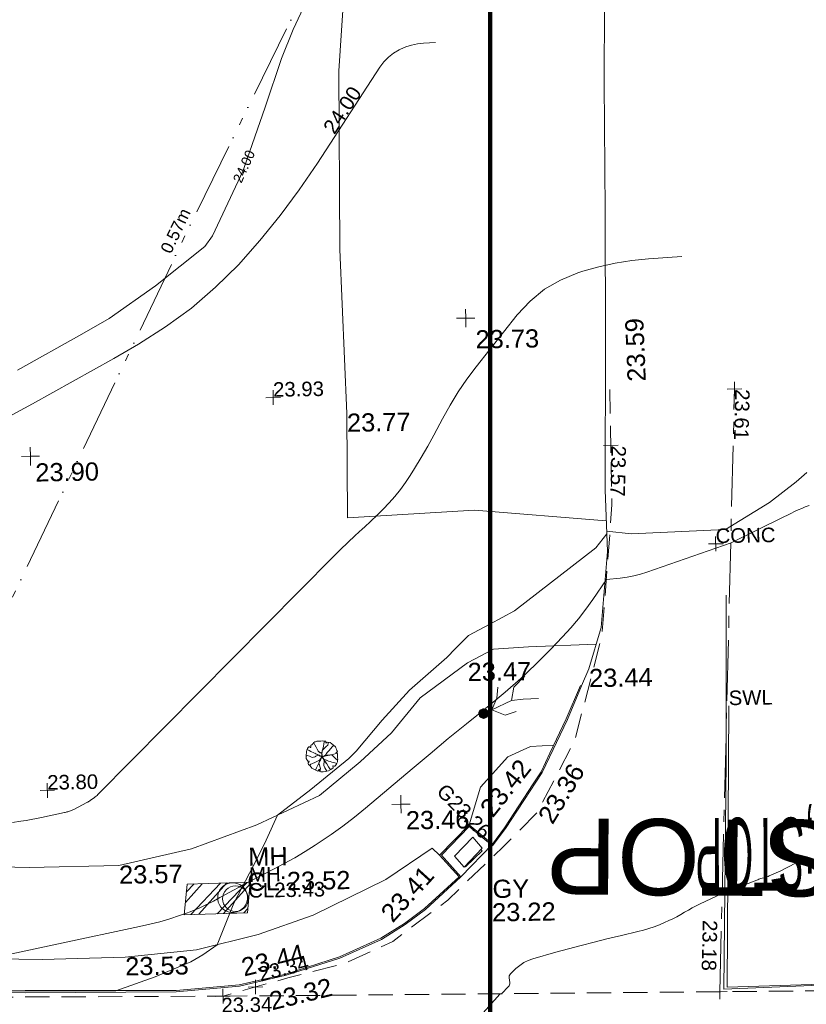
# Model space of a CAD drawing. Header units: millimetres. Extents: x -290717 to 520720, y -88450 to 287762.
# Tile 6 of 197: x -226877 to -210665, y -31833 to -11544. Entities that reach past the tile are written whole.
import ezdxf

# ---------------------------------------------------------------- set-up
doc = ezdxf.new("R2010")
doc.units = ezdxf.units.MM
for name, pattern in [('IMPORT-CENTER _6_', [2000, 1250, -250, 250, -250]), ('IMPORT-DASHED _2_', [750, 500, -250]), ('IMPORT-HIDDEN2 _3_', [4762.5, 3175, -1587.5]), ('IMPORT-UG_ELEC_STREET LIGHTING_QLB2 _2_', [2700, 1500, -300.0000000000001, 0, -250, 150, -300.0000000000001, 0, -200])]:
    doc.linetypes.add(name, pattern=pattern)
for name, color, linetype, lineweight, true_color in [('00_TOPO_FOOTPATH', 7, 'Continuous', 9, 0xa50000), ('00_TOPO_KERB_BOTTOM', 1, 'Continuous', 9, 0xff0000), ('00_TOPO_KERB_TOP', 7, 'Continuous', 9, 0xa500a5), ('00_TOPO_LEVEL_SPOT', 7, 'Continuous', 9, 0x666666), ('00_TOPO_ROAD_MARKING_WHITE_CONTINUOUS', 7, 'Continuous', 9, 0x999999), ('00_TOPO_SERV_GULLY', 7, 'Continuous', 9, 0x5252a5), ('00_TOPO_SERV_MH', 7, 'Continuous', 9, 0x666666), ('01_DTM_CONTOUR_MNR', 7, 'Continuous', 9, 0xa5a552), ('01_DTM_CONTOUR_MNR_LABELS', 7, 'Continuous', 9, 0xa5a552), ('12333-PUM-2D-U-0001-C01 - Rev2_REVIT IMPORT_dwg', 7, 'Continuous', 9, 0x767676), ('A_RHA_Line', 7, 'Continuous', 9, 0x00a600), ('CONTOURS_INDEX', 4, 'Continuous', 9, 0x00ffff), ('CONTOURS_INDEX_LVL', 4, 'Continuous', 9, 0x00ffff), ('CONTOURS_MINOR', 7, 'Continuous', 9, 0x00a5a5), ('FORM_LINE', 7, 'IMPORT-DASHED _2_', 9, 0x00a500), ('FORM_LINE_LVL', 7, 'Continuous', 9, 0x00a500), ('GULLY', 7, 'Continuous', 9, 0x7fbfff), ('GULLY_LVL', 7, 'Continuous', 9, 0x7fbfff), ('MANHOLES', 7, 'Continuous', 9, 0xa50000), ('MANHOLES_LVL', 7, 'Continuous', 9, 0xa50000), ('MANHOLES_TXT', 7, 'Continuous', 9, 0xa50000), ('MARKINGS_WHITE_LINE', 7, 'Continuous', 9, 0xc0c0c0), ('MARKINGS_WHITE_LINE_TXT', 7, 'Continuous', 9, 0xc0c0c0), ('PUM-CHAMBER EXTENTS', 6, 'IMPORT-HIDDEN2 _3_', 9, 0xff00ff), ('PUM-ELECTRIC-SL-QLB2', 7, 'IMPORT-UG_ELEC_STREET LIGHTING_QLB2 _2_', 9, 0xff7f7f), ('ROAD_CROWNLINE', 7, 'IMPORT-CENTER _6_', 9, 0xa500a5), ('ROAD_CROWNLINE_LVL', 7, 'Continuous', 9, 0xa500a5), ('ROAD_MARKINGS', 7, 'Continuous', 9, 0xc0c0c0), ('SAPLING', 120, 'Continuous', 9, 0x00ffbf), ('SPOT_HEIGHTS_LVL', 7, 'Continuous', 9, 0x00a500)]:
    doc.layers.add(name, color=color, linetype=linetype, lineweight=lineweight, true_color=true_color)
for name, color, linetype, lineweight in [('00_TOPO_PEDASTRIAN', 7, 'Continuous', 9), ('00_TOPO_ROAD_EDGE', 7, 'Continuous', 9), ('00_TOPO_ROAD_TEXT', 7, 'Continuous', 9), ('00_TOPO_SURFACE', 7, 'Continuous', 9), ('CHANGE_OF_SURFACE', 7, 'IMPORT-DASHED _2_', 9), ('CHANGE_OF_SURFACE_LVL', 7, 'Continuous', 9), ('Text', 7, 'Continuous', 9), ('TEXT_TXT', 7, 'Continuous', 9)]:
    doc.layers.add(name, color=color, linetype=linetype, lineweight=lineweight)
doc.styles.add('Arial_1', font='arial.ttf', dxfattribs={"height": 250})
doc.styles.add('Arial_3', font='arial.ttf', dxfattribs={"height": 299.9999999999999})
doc.styles.add('Arial_5', font='arial.ttf', dxfattribs={"height": 1570.818878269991})
doc.styles.add('Swis721 Lt BT_1', font='swissl.ttf', dxfattribs={"height": 200})
doc.styles.add('Swis721 Lt BT_2', font='swissl.ttf', dxfattribs={"height": 375})
doc.styles.add('Swis721 Lt BT_25', font='swissl.ttf', dxfattribs={"width": 0.393621, "height": 1500})

# ---------------------------------------------------------------- blocks, each defined once
blk = doc.blocks.new('12333-PUM-2D-U-0001-C01 - Rev2_REVIT IMPORT_dwg_PEDESTRIAN CROSS-2077058-Site Location Plan Existing')
at = {"layer": '00_TOPO_PEDASTRIAN', "true_color": 0xe2e2e2}
blk.add_hatch(color=254, dxfattribs=at).paths.add_polyline_path([(533684231.0031624, 725533266.5499675), (533684308.6039016, 725533302.0730277), (533684335.6162144, 725533353.0834013), (533684321.3881221, 725533437.2340041), (533684289.3725886, 725533466.7929366), (533684222.8436477, 725533489.4177848), (533684145.2429085, 725533453.8947245), (533684118.2305958, 725533402.8843509), (533684132.458688, 725533318.7337484), (533684151.0125567, 725533296.3033795), (533684218.9733366, 725533267.6878103)])
at = {"layer": '00_TOPO_PEDASTRIAN', "color": 253, "true_color": 0xaaaaaa, "flags": 128}
for points in [[(533684394.688014, 725533453.7769731), (533684802.8504023, 725533637.9270339), (533684860.9379579, 725533907.8972868), (533685086.7978489, 725534139.3828186)], [(533684899.2261575, 725533407.9520872), (533684672.7989827, 725533334.7958664), (533684394.688014, 725533453.7769731), (533684502.5635851, 725533692.1000106), (533684530.635169, 725533919.2911845)], [(533684802.8504023, 725533637.9270339), (533685048.1944019, 725533657.0789628), (533685359.3827201, 725533666.6307411)]]:
    blk.add_lwpolyline(points, dxfattribs=at)
blk = doc.blocks.new('12333-PUM-2D-U-0001-C01 - Rev2_REVIT IMPORT_dwg_MM-2077200-Site Location Plan Existing')
at = {"layer": '00_TOPO_LEVEL_SPOT', "color": 254, "true_color": 0xcccccc, "flags": 128}
for points in [[(0, -500.0000000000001), (0, 0), (-500.0000000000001, 0)], [(500.0000000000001, 0), (0, 0), (0, 500.0000000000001)]]:
    blk.add_lwpolyline(points, dxfattribs=at)
blk = doc.blocks.new('12333-PUM-2D-U-0001-C01 - Rev2_REVIT IMPORT_dwg_MGS62954_T2_Galway_ITM_3d_Rev1-2077680-Site Location Plan Existing')
at = {"layer": '00_TOPO_FOOTPATH', "color": 254, "true_color": 0xcccccc, "flags": 128}
for points in [[(533686569.4790899, 725534767.0296235), (533685177.1313258, 725534736.6625755), (533684453.4186615, 725534698.1420184), (533683911.7016227, 725534430.5282066), (533682927.7796039, 725533725.7347695), (533682322.4255734, 725533015.2618585), (533681662.6905332, 725532428.1016511), (533680813.8958008, 725531749.4637899), (533679513.7691426, 725531166.9713516), (533678157.6957981, 725530698.5531918), (533676655.1291435, 725530379.6746267), (533674807.6382477, 725530368.4949613), (533673027.7674757, 725530443.2250847), (533671288.753768, 725530434.2200888), (533668669.9776857, 725530566.0550473), (533665760.8641086, 725530650.4637715), (533662648.1986921, 725530702.9955611), (533660147.2069803, 725530718.9436203), (533657156.983034, 725530810.9603331)], [(533656750.6851681, 725528873.2718662), (533659786.2947305, 725528833.9135274), (533662156.2753916, 725528742.757122), (533664793.6064225, 725528723.1852086), (533667390.4585881, 725528674.3362955), (533670289.1752567, 725528575.9168552), (533672157.5011489, 725528563.564462), (533675043.7101114, 725528467.5930963), (533676748.8252799, 725528489.6179549), (533678227.0866811, 725528614.4608635), (533679503.1613297, 725528903.6977491), (533680642.5024492, 725529284.7312485), (533682152.5672074, 725529993.9255029), (533683121.0343887, 725530623.9322487), (533683269.4048545, 725530476.5186123)]]:
    blk.add_lwpolyline(points, dxfattribs=at)
at = {"layer": '00_TOPO_KERB_BOTTOM', "color": 254, "true_color": 0xcccccc, "flags": 128}
blk.add_lwpolyline([(533686254.2606618, 725533911.3502053), (533685950.7672328, 725533224.8917904), (533685413.4331664, 725532144.7286196), (533684637.6277947, 725531002.0717896), (533684364.9584982, 725530647.0781953), (533683888.7872384, 725531053.1816852), (533683305.3664364, 725530475.1497478), (533683697.4149367, 725530022.653233), (533682957.0912998, 725529363.7400964), (533682535.0069279, 725529058.2267333), (533682038.6160602, 725528761.9256347), (533681175.2462755, 725528390.6030846), (533680060.8357317, 725528056.7960671), (533679095.4049391, 725527849.9197549), (533677792.2000394, 725527752.5431753), (533674679.9142951, 725527786.6097019), (533672476.2814637, 725527836.6729465)], dxfattribs=at)
at = {"layer": '00_TOPO_KERB_TOP', "color": 254, "true_color": 0xcccccc, "flags": 128}
blk.add_lwpolyline([(533686230.222364, 725533921.9778929), (533685926.9698707, 725533236.0644395), (533685579.6817026, 725532537.9365667), (533685390.6916541, 725532158.0237663), (533685223.6077836, 725531911.9317273), (533684616.3153368, 725531017.4717408), (533684360.9655848, 725530685.0268068), (533683887.4555978, 725531088.8606253), (533683269.4048545, 725530476.5186123), (533683660.5682439, 725530025.0436794), (533682940.6071921, 725529384.2539339), (533682520.5377753, 725529080.1990367), (533682026.6363235, 725528785.3838975), (533681166.2536029, 725528415.3460392), (533680054.3010004, 725528082.2752662), (533679091.6547995, 725527875.9956472), (533677791.3631366, 725527778.8367472), (533674679.4696468, 725527838.1840487), (533672476.866524, 725527862.9492732)], dxfattribs=at)
at = {"layer": '00_TOPO_ROAD_EDGE', "color": 254, "true_color": 0xcccccc}
blk.add_line((533683697.4149367, 725530022.6532328), (533684360.9655849, 725530685.0268068), dxfattribs=at)
at = {"layer": '00_TOPO_ROAD_EDGE', "color": 254, "true_color": 0xcccccc, "flags": 128}
blk.add_lwpolyline([(533687029.8796335, 725551750.85003), (533687010, 725549580.0000001), (533686940.0000002, 725546330.0000001), (533686910.0000001, 725543690.0000002), (533686870.0000001, 725540980), (533686810.0000002, 725537940.0000002), (533686838.7322832, 725536672.434122), (533686676.4771948, 725535108.914935), (533686411.5491443, 725534262.404532), (533686254.2606618, 725533911.3502053)], dxfattribs=at)
at = {"layer": '00_TOPO_ROAD_MARKING_WHITE_CONTINUOUS', "color": 254, "true_color": 0xcccccc, "flags": 128}
blk.add_lwpolyline([(533693900.0000001, 725529900.0000001), (533691550.0000001, 725527670), (533689080.0000001, 725527610), (533689210.0000001, 725532310.0000002), (533689270.0000001, 725535730.0000001)], dxfattribs=at)
at = {"layer": '00_TOPO_SERV_GULLY', "color": 254, "true_color": 0xcccccc}
for p, q in [((533683959.3, 725530832.4), (533683578.3000001, 725530451.4000002)), ((533684149.8, 725530603.8000001), (533683959.3, 725530832.4)), ((533683768.8000001, 725530222.8000001), (533683578.3000001, 725530451.4000002)), ((533683768.8000001, 725530222.8000001), (533684149.8, 725530603.8000001))]:
    blk.add_line(p, q, dxfattribs=at)
at = {"layer": '00_TOPO_SERV_MH', "color": 254, "true_color": 0xcccccc}
blk.add_ellipse((533678986.5712451, 725529673.9499028), major_axis=(94.82543111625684, 292.3778417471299), ratio=0.9997998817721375, dxfattribs=at)
at = {"layer": '00_TOPO_SURFACE', "color": 254, "true_color": 0xcccccc, "flags": 128}
for points in [[(533682200.6859811, 725551625.0856321), (533681893.4746974, 725551658.7203157), (533681474.7396317, 725546669.6851815), (533681433.3222463, 725542992.9728203), (533681515.4313148, 725539609.9494), (533681494.1631771, 725537459.115262), (533684108.9028505, 725537573.715729), (533686824.3661417, 725537306.2170612)], [(533683887.4555978, 725531088.8606253), (533684134.2212855, 725531860.0965469), (533684708.2196425, 725532475.5325176), (533685179.4191081, 725532681.0027812), (533685660.2413834, 725532699.8797705)]]:
    blk.add_lwpolyline(points, dxfattribs=at)
at = {"layer": '01_DTM_CONTOUR_MNR', "color": 254, "true_color": 0xcccccc, "flags": 128}
for points in [[(533681750, 725550000), (533680550.6879135, 725547540.4125075), (533680294.5013151, 725546949.2851485), (533679943.74625, 725545950.171104), (533679493.4158942, 725544731.6655147), (533679463.9534227, 725544651.945848), (533678814.0104194, 725543319.3512063), (533678650.0000001, 725543099.42029), (533677617.7419356, 725542307.7419358), (533676650.0000001, 725541649.5238096), (533676080.0000001, 725541340.0000002), (533674745.0757436, 725540619.7292161)], [(533690975.0234736, 725538230.9254968), (533690752.67074, 725538036.2040316), (533690191.8927653, 725537620.3007176), (533689280.0000001, 725537080.0000001), (533687334.8163842, 725537025.459933), (533686830.0000001, 725537090.0000001), (533686828.5294119, 725537037.0588237), (533686601.1368165, 725536748.7461046), (533684899.6391675, 725535481.5150995), (533684388.7680804, 725535216.8694402), (533683945.6407564, 725534989.559874), (533683670.9218637, 725534729.3416336), (533683486.1929605, 725534548.301965), (533682708.3050979, 725533886.547716), (533682132.7386703, 725533280.147476), (533681585.2743386, 725532645.2986883), (533681429.3270339, 725532499.7383388), (533680639.3650205, 725531875.6063044), (533679940.0000002, 725531360), (533679702.0576645, 725530848.770809), (533679506.9389469, 725530475.1409382), (533679007.5692629, 725529561.4741243), (533678650.0000001, 725528710.0000001), (533678350.8147607, 725528507.4479358), (533678102.3280252, 725528369.1642295), (533677363.5841222, 725528071.1108398), (533676550.0000001, 725527800.0000001), (533674680.0000002, 725527829.0274729), (533673763.3333335, 725527840.0000001)]]:
    blk.add_lwpolyline(points, dxfattribs=at)
at = {"xscale": 0.375, "yscale": 0.375, "zscale": 0.375}
for p in [(533684000, 725541530), (533674980.0000001, 725538840.0000001), (533682490, 725531540.0000001)]:
    blk.add_blockref('12333-PUM-2D-U-0001-C01 - Rev2_REVIT IMPORT_dwg_MM-2077200-Site Location Plan Existing', p, dxfattribs=at)
blk.add_blockref('12333-PUM-2D-U-0001-C01 - Rev2_REVIT IMPORT_dwg_PEDESTRIAN CROSS-2077058-Site Location Plan Existing', (0, 0))
at = {"layer": '00_TOPO_FOOTPATH', "color": 251, "true_color": 0x666666, "char_height": 375, "width": 1495.902363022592, "attachment_point": 1, "line_spacing_factor": 1.005061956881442, "style": 'Swis721 Lt BT_2'}
for s, insert in [('23.47', (533683911.7000002, 725534425.7296079)), ('23.57', (533676655.1, 725530374.9296081)), ('23.53', (533676748.8, 725528484.8296078))]:
    blk.add_mtext(s, dxfattribs=dict(at, insert=insert))
at = {"layer": '00_TOPO_FOOTPATH', "color": 251, "true_color": 0x666666, "insert": (533682004.1023252, 725529340.7164747), "char_height": 375, "width": 1495.902363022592, "attachment_point": 1, "rotation": 46.73942822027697, "line_spacing_factor": 1.005061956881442, "style": 'Swis721 Lt BT_2'}
blk.add_mtext('23.41', dxfattribs=at)
at = {"layer": '00_TOPO_KERB_BOTTOM', "color": 251, "true_color": 0x666666, "char_height": 375, "width": 1495.902363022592, "attachment_point": 1, "line_spacing_factor": 1.005061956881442, "style": 'Swis721 Lt BT_2'}
for s, insert, rotation in [('23.36', (533685289.1415372, 725531249.58899), 57.726175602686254), ('23.32', (533679676.8717024, 725527703.7143943), 12.701147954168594)]:
    blk.add_mtext(s, dxfattribs=dict(at, insert=insert, rotation=rotation))
at = {"layer": '00_TOPO_KERB_TOP', "color": 251, "true_color": 0x666666, "char_height": 375, "width": 1495.902363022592, "attachment_point": 1, "line_spacing_factor": 1.005061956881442, "style": 'Swis721 Lt BT_2'}
for s, insert, rotation in [('23.42', (533684089.1462824, 725531450.6476779), 50.53998629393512), ('23.44', (533679113.4759825, 725528411.3587682), 12.701147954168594)]:
    blk.add_mtext(s, dxfattribs=dict(at, insert=insert, rotation=rotation))
at = {"layer": '00_TOPO_LEVEL_SPOT', "char_height": 375, "width": 1495.902363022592, "attachment_point": 1, "line_spacing_factor": 1.005061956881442, "style": 'Swis721 Lt BT_2'}
for s, insert in [('23.73', (533684193.6300438, 725541276.1974982)), ('23.90', (533675075.0808528, 725538692.6102246)), ('23.46', (533682585.0808527, 725531392.6102247))]:
    blk.add_mtext(s, dxfattribs=dict(at, insert=insert))
at = {"layer": '00_TOPO_ROAD_EDGE', "color": 251, "true_color": 0x666666, "insert": (533687313.8950565, 725540155.5315948), "char_height": 375, "width": 1495.902363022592, "attachment_point": 1, "rotation": 91.37567602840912, "line_spacing_factor": 1.005061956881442, "style": 'Swis721 Lt BT_2'}
blk.add_mtext('23.59', dxfattribs=at)
at = {"layer": '00_TOPO_ROAD_EDGE', "color": 251, "true_color": 0x666666, "insert": (533686411.5000001, 725534257.6296078), "char_height": 375, "width": 1495.902363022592, "attachment_point": 1, "line_spacing_factor": 1.005061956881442, "style": 'Swis721 Lt BT_2'}
blk.add_mtext('23.44', dxfattribs=at)
at = {"layer": '00_TOPO_ROAD_TEXT', "color": 251, "true_color": 0x666666, "insert": (533691415.6635749, 725529606.92226), "char_height": 1500, "width": 3153.267203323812, "attachment_point": 1, "rotation": 179.1735136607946, "line_spacing_factor": 1.005061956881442, "style": 'Swis721 Lt BT_25'}
blk.add_mtext('x;STOP', dxfattribs=at)
at = {"layer": '00_TOPO_SERV_GULLY', "color": 251, "true_color": 0x666666, "char_height": 375, "attachment_point": 1, "line_spacing_factor": 1.005061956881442, "style": 'Swis721 Lt BT_2'}
for s, insert, width in [('GY', (533684346.4141625, 725529947.4690722), 821.5590755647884), ('23.22', (533684328.8384917, 725529464.4463434), 1495.902363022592)]:
    blk.add_mtext(s, dxfattribs=dict(at, insert=insert, width=width))
at = {"layer": '00_TOPO_SERV_MH', "char_height": 375, "attachment_point": 1, "line_spacing_factor": 1.005061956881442, "style": 'Swis721 Lt BT_2'}
for s, insert, width in [('MH', (533679323.4767275, 725530698.8035342), 949.779278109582), ('CL:23.52', (533679295.656315, 725530184.4431914), 2440.932744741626)]:
    blk.add_mtext(s, dxfattribs=dict(at, insert=insert, width=width))
at = {"layer": '00_TOPO_SURFACE', "color": 251, "true_color": 0x666666, "insert": (533681515.4, 725539605.1296079), "char_height": 375, "width": 1495.902363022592, "attachment_point": 1, "line_spacing_factor": 1.005061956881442, "style": 'Swis721 Lt BT_2'}
blk.add_mtext('23.77', dxfattribs=at)
at = {"layer": '01_DTM_CONTOUR_MNR_LABELS', "color": 251, "true_color": 0x666666, "insert": (533679393.9280783, 725544780.0524126), "char_height": 200, "width": 797.8007824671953, "attachment_point": 2, "rotation": 64.48548295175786, "line_spacing_factor": 1.005061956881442, "style": 'Swis721 Lt BT_1'}
blk.add_mtext('24.00', dxfattribs=at)
blk = doc.blocks.new('12333-PUM-2D-U-0001-C01 - Rev2_REVIT IMPORT_dwg_SAPLING-2077789-Site Location Plan Existing')
at = {"layer": 'SAPLING', "color": 254, "true_color": 0xeaeaea, "flags": 128}
blk.add_lwpolyline([(-223.7556088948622, 233.4841135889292), (-204.9471663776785, 245.1583192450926), (-187.4358579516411, 265.9124626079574), (-161.4931785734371, 287.9637400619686), (-141.3876021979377, 303.5293476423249), (-126.4705616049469, 304.8264816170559), (-97.9336143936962, 315.2035532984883), (-57.07389453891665, 319.0949552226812), (-20.10557649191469, 318.4463882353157), (6.485669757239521, 319.0949552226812), (42.1568537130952, 315.2035532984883), (83.01657368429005, 313.2578523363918), (81.71943970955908, 297.04367776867), (82.36800669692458, 275.6409674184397), (101.176449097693, 287.9637400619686), (116.0934898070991, 295.0979768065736), (173.8159511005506, 282.7752041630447), (241.9154843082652, 230.2412786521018), (278.2352352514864, 192.6243937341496), (289.9094409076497, 173.8159512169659), (304.177914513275, 143.9818700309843), (310.0150173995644, 119.3363247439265), (318.4463881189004, 95.98791331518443), (308.069316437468, 84.9622746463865), (284.7209051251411, 70.69380104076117), (313.9064193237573, 66.15383212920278), (319.0949551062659, 51.2367916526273), (320.3920890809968, 34.37405009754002), (321.0406560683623, -18.80844251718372), (321.0406560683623, -44.10255479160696), (322.3377900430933, -57.72246140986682), (317.7978212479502, -86.90797560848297), (317.1492541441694, -88.20510958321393), (315.2035532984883, -116.0934898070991), (304.8264815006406, -145.2790040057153), (292.5037088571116, -164.087446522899), (269.8038645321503, -199.1100634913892), (257.4810918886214, -204.9471663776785), (242.5640511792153, -206.2443003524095), (226.3498767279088, -198.4614965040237), (219.2156398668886, -195.8672286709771), (223.7556087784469, -236.7269484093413), (178.355920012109, -270.4524315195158), (129.7133963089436, -296.3951107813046), (93.39364536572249, -306.7721825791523), (70.69380092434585, -312.6092853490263), (18.8084424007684, -319.0949552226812), (-18.15987552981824, -318.4463882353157), (-31.77978214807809, -315.8521202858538), (-48.64252370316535, -306.7721825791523), (-59.66816237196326, -295.7465437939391), (-60.96529634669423, -286.6666060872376), (-54.47962658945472, -268.5067305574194), (-61.61386333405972, -259.4267928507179), (-65.50526525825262, -258.7782258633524), (-70.6938011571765, -273.0466994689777), (-84.31370777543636, -295.0979768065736), (-94.69077945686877, -299.637945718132), (-161.4931785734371, -267.8581635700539), (-214.0271042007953, -234.7812475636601), (-226.9984438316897, -214.02710408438), (-256.1839580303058, -184.8415898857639), (-273.0466995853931, -168.6274153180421), (-281.478070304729, -157.6017766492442), (-286.0180392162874, -141.3876020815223), (-284.7209052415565, -125.1734275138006), (-276.9381013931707, -109.6078199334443), (-265.9124627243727, -94.69077934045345), (-296.3951108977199, -94.04221235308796), (-308.7178835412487, -68.09953309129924), (-316.5006873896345, -55.12819346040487), (-324.9320581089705, -35.67118395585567), (-324.9320581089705, 12.32277264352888), (-321.6892231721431, 18.80844251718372), (-322.9863571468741, 23.9969784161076), (-324.9320581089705, 44.75112177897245), (-319.7435222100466, 73.28806899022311), (-315.2035534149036, 104.4192841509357), (-309.3664505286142, 131.6590973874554), (-295.0979769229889, 171.8702502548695), (-280.1809363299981, 191.3272597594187), (-269.1552976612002, 199.7586304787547), (-266.5610297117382, 201.0557644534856), (-256.832524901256, 199.7586304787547), (-232.1869796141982, 186.7872908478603), (-228.2955776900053, 185.4901568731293), (-224.4041758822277, 190.0301257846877), (-225.7013098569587, 204.9471663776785)], close=True, dxfattribs=at)
for points in [[(-166.0331474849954, 284.0723381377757), (-141.3876021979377, 238.6726493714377), (-116.0934898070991, 193.9215277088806), (-94.04221246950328, 150.4675397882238), (-72.63950211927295, 104.4192841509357), (-34.37405009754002, 75.88233693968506), (-7.782803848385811, 68.09953309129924), (0, 53.8310594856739), (-0.6485669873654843, 32.42834913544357), (-5.837102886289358, 4.539968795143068), (-9.728504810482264, -20.75414347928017), (-25.94267937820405, -46.04825575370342), (-46.04825575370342, -79.12517176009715), (-63.55956429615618, -124.5248605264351), (-67.45096622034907, -149.1704058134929), (-53.18249261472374, -169.924549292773), (-49.93965767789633, -207.5414343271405), (-38.91401900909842, -250.3468551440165), (-40.21115298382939, -281.478070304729), (-46.69682274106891, -298.9893787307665), (-48.64252370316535, -306.7721825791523)], [(-140.7390352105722, -277.5866683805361), (-119.3363247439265, -230.8898456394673), (-99.23074836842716, -191.3272597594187), (-77.17947091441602, -151.1161067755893), (-54.47962658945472, -108.3106860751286), (-30.48264817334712, -56.42532743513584), (-16.21417456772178, -31.77978214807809), (-2.594267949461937, -9.728504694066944), (-5.188535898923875, 32.42834913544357), (-1.945700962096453, 70.0452340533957), (3.891401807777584, 113.4992218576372), (16.21417445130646, 154.3589417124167), (31.1312151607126, 203.0014654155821), (42.80542070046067, 258.7782258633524), (52.53392551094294, 290.5580080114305), (57.07389442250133, 314.5549863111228)], [(141.3876020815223, 290.5580080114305), (121.9305925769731, 230.2412786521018), (87.55654247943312, 200.4071974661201), (44.75112166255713, 164.7360135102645), (9.079937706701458, 128.416262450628), (5.837102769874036, 107.6621190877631), (0.6485669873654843, 69.3966670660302), (3.891401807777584, 18.80844251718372), (9.079937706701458, -0.6485669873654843), (26.59124624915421, -0.6485669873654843), (62.91099719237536, 16.86274155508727), (85.61084163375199, 42.15685382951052), (109.6078199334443, 77.17947091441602), (150.4675397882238, 118.0391907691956), (180.3016209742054, 152.4132407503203), (219.2156398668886, 199.1100634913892), (245.1583191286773, 226.3498768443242)], [(-323.6349241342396, 31.1312151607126), (-308.7178835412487, 22.05127745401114), (-260.7239268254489, 7.134236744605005), (-205.595733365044, -19.45700950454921), (-149.8189729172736, -7.78280373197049), (-101.8250163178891, 20.75414347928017), (-72.63950211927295, 29.18551419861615), (-35.02261708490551, 8.431370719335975), (-16.86274167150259, 4.539968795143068), (12.97133951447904, 0.6485669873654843), (36.96831793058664, 5.188535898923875), (73.2880688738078, 22.69984444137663)], [(93.39364536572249, -306.7721825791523), (57.07389442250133, -236.7269484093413), (34.37404998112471, -186.7872908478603), (35.02261696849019, -145.9275709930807), (42.80542070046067, -115.4449228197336), (40.85971985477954, -75.23376995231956), (33.07691600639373, -47.99395671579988), (17.51130842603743, -29.83408118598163), (-5.837102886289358, -6.485669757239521), (-29.18551419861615, 4.539968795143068), (-60.96529634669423, 27.2398132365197), (-94.04221246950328, 40.85971985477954), (-128.4162625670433, 58.37102839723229), (-164.087446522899, 77.17947091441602), (-227.6470108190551, 105.7164181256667), (-260.0753598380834, 123.8762935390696), (-302.2322137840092, 151.7646737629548)], [(-140.7390352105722, 64.20813128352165), (-110.2563870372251, 49.29109069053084), (-101.1764493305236, 44.10255479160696), (-86.90797560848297, 36.96831793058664), (-61.61386333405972, 29.18551419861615), (-46.04825575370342, 18.80844251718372), (-35.671184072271, 9.728504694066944), (-22.05127745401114, 6.485669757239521), (-1.297133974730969, 3.891401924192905), (-2.594267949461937, -0.6485669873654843), (-3.242834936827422, -9.079937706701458), (-18.80844251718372, 0.6485669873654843), (-29.18551419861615, 5.188535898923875), (-44.10255490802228, 13.61990661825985), (-63.55956429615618, 25.94267926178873), (-73.93663609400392, 31.1312151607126), (-77.82803790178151, 28.53694721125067), (-97.2850474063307, 22.69984444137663), (-116.0934898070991, 14.91704059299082), (-123.8762936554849, 6.485669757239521), (-137.4962002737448, 0), (-151.7646738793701, -9.079937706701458), (-156.3046427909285, -9.079937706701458)], [(-145.2790040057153, 66.80239911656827), (-124.5248606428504, 55.77676044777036), (-92.09651150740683, 39.56258588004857), (-55.12819357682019, 24.64554528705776), (-29.18551419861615, 7.78280373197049)], [(-75.23376995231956, 108.9592530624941), (-57.07389453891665, 94.69077934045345), (-38.26545202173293, 82.36800669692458), (-15.56560769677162, 71.99093501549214), (-2.594267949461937, 62.91099730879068), (-0.6485669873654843, 43.45398780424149), (-1.945700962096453, 29.18551419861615), (0.6485669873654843, 16.86274155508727), (-2.594267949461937, 3.242834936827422), (3.2428348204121, -8.431370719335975), (13.61990650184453, -23.34841131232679), (23.34841131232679, -41.50828684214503), (33.07691600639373, -54.4796264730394), (45.39968864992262, -78.47660488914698), (53.8310594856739, -95.33934632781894), (67.45096610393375, -114.1477888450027), (88.8536764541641, -147.2247049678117)], [(-64.85669827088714, -125.1734275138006), (-58.37102839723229, -110.9049539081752), (-49.93965767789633, -101.1764492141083), (-44.10255490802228, -89.5022435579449), (-35.671184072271, -73.28806899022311), (-28.53694732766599, -55.77676044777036), (-16.86274167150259, -37.61688491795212), (-5.837102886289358, -22.05127745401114), (-1.945700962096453, -11.6742056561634), (0.6485669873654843, 0)], [(9.079937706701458, 131.0105304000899), (4.539968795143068, 117.3906237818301), (7.78280373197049, 105.0678511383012), (2.594267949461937, 83.66514067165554), (0.6485669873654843, 70.69380104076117), (-0.6485669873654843, 53.8310594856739), (-2.594267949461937, 38.2654519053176), (5.188535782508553, 25.94267926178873), (4.539968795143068, 14.26847360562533), (5.837102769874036, 5.837102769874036), (8.431370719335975, 1.297133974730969)], [(310.6635843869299, 65.50526514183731), (223.1070417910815, 36.96831793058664), (175.1130850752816, 27.88838022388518), (119.3363246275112, 20.75414347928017), (86.90797560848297, 14.91704059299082), (29.83408118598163, 6.485669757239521), (0, 0), (11.02563866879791, -29.83408118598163), (36.31975094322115, -57.72246140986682), (58.37102839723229, -70.69380104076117), (94.04221235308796, -79.12517176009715), (132.9562312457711, -97.28504728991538), (167.3302813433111, -110.2563870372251), (201.0557644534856, -119.3363247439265), (232.1869794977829, -127.119128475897), (260.7239268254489, -136.1990662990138), (301.5836465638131, -150.4675397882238)], [(32.42834901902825, -146.5761379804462), (39.56258588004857, -130.3619634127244), (43.45398768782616, -114.7963558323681), (39.56258588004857, -101.1764492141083), (42.80542070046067, -81.71943970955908), (38.2654519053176, -68.09953309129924), (26.59124624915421, -46.04825575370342), (11.67420553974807, -30.48264817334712), (7.78280373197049, -16.86274155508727), (0, -8.431370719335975), (0.6485669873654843, 1.297133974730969), (0, 11.6742056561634), (0.6485669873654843, 23.9969784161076)], [(4.539968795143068, -3.242834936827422), (27.88838022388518, 0.6485669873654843), (55.77676044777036, 6.485669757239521), (79.77373874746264, 11.6742056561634), (108.3106859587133, 22.69984444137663), (130.3619632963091, 22.69984444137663)], [(6.485669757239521, -0.6485669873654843), (28.53694721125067, 0.6485669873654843), (45.39968864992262, 5.188535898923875), (51.88535852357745, 8.431370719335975), (62.91099719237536, 11.02563866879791), (83.66514067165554, 12.97133963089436), (106.3649849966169, 18.15987552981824), (129.0648293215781, 22.69984444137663), (147.2247048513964, 26.59124624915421), (164.0874464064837, 25.94267926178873), (189.3815586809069, 31.1312151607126), (195.8672285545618, 31.77978214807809)], [(319.0949551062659, -79.77373886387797), (278.2352352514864, -47.99395671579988), (236.7269484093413, -5.188535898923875), (205.5957332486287, 26.59124624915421), (199.7586304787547, 32.42834913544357)], [(-259.4267928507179, -181.5987549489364), (-236.0783815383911, -157.6017766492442), (-200.4071975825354, -144.6304370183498), (-149.8189729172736, -123.8762935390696), (-52.53392562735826, -79.12517176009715), (-24.64554540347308, -43.45398780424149), (-2.594267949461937, -16.21417456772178)], [(-81.7194398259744, -91.44794452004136), (-62.91099730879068, -84.9622746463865), (-51.88535863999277, -80.42230573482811), (-43.45398792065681, -66.80239911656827), (-33.72548311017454, -57.07389442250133), (-25.94267937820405, -44.75112177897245), (-14.91704070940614, -30.48264817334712), (-8.431370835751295, -22.69984444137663), (-7.782803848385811, -11.02563866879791), (-5.837102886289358, -2.594267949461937)], [(-81.07087283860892, -91.44794452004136), (-65.50526525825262, -83.66514067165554), (-55.12819357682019, -81.71943970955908), (-47.34538972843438, -73.28806899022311), (-34.37405009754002, -56.42532743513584), (-17.51130854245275, -28.53694721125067), (-3.891401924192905, -15.5656075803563)], [(-63.55956429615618, -121.282025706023), (-51.2367916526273, -96.6364803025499), (-40.21115298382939, -75.23376995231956), (-28.53694732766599, -49.29109069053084), (-16.21417456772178, -28.53694721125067), (-3.891401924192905, -16.21417456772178)], [(103.7707170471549, -84.31370765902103), (85.61084163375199, -77.17947091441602), (65.50526514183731, -73.28806899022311), (49.93965756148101, -65.50526514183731), (36.31975094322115, -57.72246140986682), (29.18551408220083, -45.39968876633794), (22.69984432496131, -36.31975094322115), (17.51130842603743, -26.59124624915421), (11.02563866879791, -14.91704059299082), (0.6485669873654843, -5.188535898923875)], [(169.2759823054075, -276.9381013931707), (132.9562312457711, -215.3242380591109), (93.39364536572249, -154.3589417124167), (53.8310594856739, -98.58218126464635), (29.83408118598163, -51.2367916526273), (4.539968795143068, -17.51130854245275)], [(86.90797560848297, -76.53090392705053), (68.74809996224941, -72.63950200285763), (49.93965756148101, -68.74810007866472), (35.67118395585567, -55.12819346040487)], [(83.66514067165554, -143.3333030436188), (70.04523393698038, -119.3363247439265), (59.01959526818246, -103.7707171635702), (44.10255467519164, -79.77373886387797), (37.61688491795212, -68.74810007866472)]]:
    blk.add_lwpolyline(points, dxfattribs=at)
blk = doc.blocks.new('12333-PUM-2D-U-0001-C01 - Rev2_REVIT IMPORT_dwg_SPOT-2077713-Site Location Plan Existing')
at = {"layer": 'Text', "color": 253, "true_color": 0xaaaaaa}
for p, q in [((-500.0000000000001, 0), (500.0000000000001, 0)), ((0, 500.0000000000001), (0, -500.0000000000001))]:
    blk.add_line(p, q, dxfattribs=at)
blk = doc.blocks.new('12333-PUM-2D-U-0001-C01 - Rev2_REVIT IMPORT_dwg_SPOT-2077769-Site Location Plan Existing')
at = {"layer": 'CHANGE_OF_SURFACE_LVL', "color": 253, "true_color": 0xaaaaaa}
for p, q in [((-500.0000000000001, 0), (500.0000000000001, 0)), ((0, 500.0000000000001), (0, -500.0000000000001))]:
    blk.add_line(p, q, dxfattribs=at)
blk = doc.blocks.new('12333-PUM-2D-U-0001-C01 - Rev2_REVIT IMPORT_dwg_SPOT-2077773-Site Location Plan Existing')
at = {"layer": 'FORM_LINE_LVL', "color": 9, "true_color": 0xaae1aa}
for p, q in [((-500.0000000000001, 0), (500.0000000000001, 0)), ((0, 500.0000000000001), (0, -500.0000000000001))]:
    blk.add_line(p, q, dxfattribs=at)
blk = doc.blocks.new('12333-PUM-2D-U-0001-C01 - Rev2_REVIT IMPORT_dwg_SPOT-2077774-Site Location Plan Existing')
at = {"layer": 'ROAD_CROWNLINE_LVL', "color": 254, "true_color": 0xe1aae1}
for p, q in [((-500.0000000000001, 0), (500.0000000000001, 0)), ((0, 500.0000000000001), (0, -500.0000000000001))]:
    blk.add_line(p, q, dxfattribs=at)
blk = doc.blocks.new('12333-PUM-2D-U-0001-C01 - Rev2_REVIT IMPORT_dwg_SPOT-2077775-Site Location Plan Existing')
at = {"layer": 'SPOT_HEIGHTS_LVL', "color": 9, "true_color": 0xaae1aa}
for p, q in [((-500.0000000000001, 0), (500.0000000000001, 0)), ((0, 500.0000000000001), (0, -500.0000000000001))]:
    blk.add_line(p, q, dxfattribs=at)
blk = doc.blocks.new('12333-PUM-2D-U-0001-C01 - Rev2_REVIT IMPORT_dwg-1620468-Site Location Plan Existing')
at = {"layer": 'PUM-CHAMBER EXTENTS', "true_color": 0xffaaff}
h = blk.add_hatch(dxfattribs=at)
h.set_pattern_fill('FP_3', color=211, style=0, pattern_type=2)
h.set_pattern_definition([(45, (-533641079.65, -725615854.3560001), (-265.1650429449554, 265.1650429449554), []), (45, (-533640902.873, -725615854.3560001), (-265.1650429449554, 265.1650429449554), [])])
h.paths.add_polyline_path([(36906.35015291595, -86513.35617864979), (38210.35015291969, -86497.35617870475), (38277.35015284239, -85869.35617867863), (36973.35015283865, -85885.35617862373)])
at = {"layer": 'CHANGE_OF_SURFACE', "color": 253, "true_color": 0xaaaaaa, "flags": 128}
blk.add_lwpolyline([(-16530.96740471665, -86178.97258931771), (-15591.65204269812, -86623.53405938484), (-14415.71525367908, -87076.69994409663), (-13406.13049827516, -87265.9970857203), (-12184.3034933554, -87340.56868683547), (-10658.45380618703, -87329.0961328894), (-7526.44655352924, -87369.25007216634), (-1147.706508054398, -87518.39327486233), (5747.298469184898, -87575.75604494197), (11810.54327858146, -87765.05318656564), (17196.90739980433, -87874.04244963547), (25009.71669994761, -87954.3503280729), (29247.67714203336, -88063.10893641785), (29275.57756821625, -87359.03649264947), (30046.41061602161, -87378.37638985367), (30020.97645564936, -88082.954085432), (31715.4245354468, -88126.43863877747), (37675.416358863, -88206.74651686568), (39017.70518126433, -87851.0973416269), (40210.85080120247, -87570.01976761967), (41191.75417150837, -87139.79899138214), (42339.00957577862, -86308.03882330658), (43509.21008747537, -85223.88246667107), (44220.50843783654, -84529.792947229), (45017.85094349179, -83055.56975351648), (45614.42375346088, -80915.93842545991), (45866.81994237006, -78225.6245034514), (45861.0836652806, -75770.49793920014)], dxfattribs=at)
at = {"layer": 'CONTOURS_INDEX', "color": 131, "true_color": 0xaaffff, "flags": 128}
blk.add_lwpolyline([(42397.7914833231, -68630.76706463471), (42147.55254832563, -68641.87590277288), (42024.27807089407, -68654.83594476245), (41903.38308399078, -68677.34704865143), (41786.05733381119, -68714.18474568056), (41671.11107439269, -68760.57350460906), (41647.13287726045, -68771.97825990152), (41529.48781626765, -68840.12506261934), (41421.19825736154, -68919.14119489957), (41326.94195141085, -69014.46132175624), (41242.0411478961, -69120.65077817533), (39922.51889768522, -71077.04227464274), (39536.7267378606, -71618.16730943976), (39133.08063161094, -72144.85886297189), (38702.65360537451, -72649.900194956), (38254.37263271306, -73140.50804602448), (37774.18102545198, -73596.18222271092), (37269.86561820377, -74020.39931376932), (36729.36451074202, -74397.43077580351), (36164.73960340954, -74743.00515139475), (35651.23584482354, -75026.18056163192), (34808.47549217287, -75483.66657271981), (33961.7872890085, -75933.64208331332), (33109.20731059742, -76372.35184351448)], dxfattribs=at)
at = {"layer": 'CONTOURS_MINOR', "color": 254, "true_color": 0xaae1e1}
blk.add_line((43170.87234142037, -82384.610875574), (43039.87498560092, -82486.82243001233), dxfattribs=at)
at = {"layer": 'CONTOURS_MINOR', "color": 254, "true_color": 0xaae1e1, "flags": 128}
for points in [[(47397.79148332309, -73130.76706463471), (46706.16815728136, -73166.82060924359), (46362.4311852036, -73196.95733720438), (46021.42877446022, -73243.05567704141), (45684.52820600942, -73313.09643515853), (45350.36219807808, -73399.09880526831), (45250.0990072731, -73428.72034106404), (44888.39982647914, -73572.54096120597), (44552.09939111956, -73754.59821615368), (44253.89707391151, -73994.0104233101), (43981.09350190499, -74271.65926538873), (43117.51567502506, -75327.84275477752), (42921.78579606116, -75581.66224160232), (42736.14574014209, -75842.24508516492), (42565.64041937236, -76112.97296371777), (42405.22492211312, -76390.46419842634), (42351.15516057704, -76490.47143349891), (42222.74290176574, -76721.49737470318), (42090.79377760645, -76950.42943442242), (41953.539355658, -77176.22067173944), (41812.7480680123, -77399.91802780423), (41720.30431381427, -77543.06515131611), (41618.96685592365, -77690.3543607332), (41512.18969572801, -77833.32812064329), (41397.25298201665, -77969.82870588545), (41276.87656565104, -78102.01384080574), (41150.7084609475, -78229.1605960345), (41022.30469149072, -78353.94317132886), (40890.5474251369, -78475.1794768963), (40756.55449426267, -78594.05160299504), (40716.01111791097, -78629.04367933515), (40561.35089008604, -78765.03416476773), (40408.40135212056, -78902.88786275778), (40258.01784940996, -79043.53637900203), (40109.34503620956, -79186.04810803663), (35169.82881224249, -84008.98590742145), (35152.2156142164, -84025.26409400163), (35134.05099930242, -84040.8634064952), (35115.05926004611, -84055.44440855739), (35095.51610436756, -84069.34653676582), (35010.09220327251, -84126.65113480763), (34992.70728812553, -84137.78650865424), (34975.03282513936, -84148.41651695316), (34956.92403928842, -84158.28847803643), (34938.52570524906, -84167.65507357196), (34849.73950043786, -84210.5115033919), (34758.93910881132, -84256.45266612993), (34667.28801361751, -84305.49906007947), (34540.94030463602, -84349.90049805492), (34523.64571543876, -84354.93793024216), (34506.25645555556, -84359.5976649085), (34488.72518888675, -84363.69085300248), (34471.09925164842, -84367.40634380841), (34000.31333300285, -84458.69323983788), (33893.15066253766, -84478.59037143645), (33785.7983422, -84497.34889308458), (33678.16154705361, -84514.39949974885), (33570.33510273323, -84530.3114965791), (33400.67238151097, -84553.97299921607)], [(49927.68545809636, -78310.7532478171), (49850.52169219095, -78335.57909308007), (49774.70141812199, -78364.24711451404), (49699.7768053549, -78395.47658571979), (49625.64151757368, -78428.88541112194), (49551.65774526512, -78462.62357058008), (49477.90124651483, -78496.85573298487), (49404.29626358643, -78531.417229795), (48307.79148335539, -79050.76706467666), (46563.17084259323, -79624.42804418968), (46427.34338773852, -79663.8609915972), (46290.20031588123, -79696.83278806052), (46151.08381840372, -79720.11285799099), (46010.65170380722, -79736.9317768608), (45727.79148351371, -79760.7670646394), (45439.75974502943, -80165.55785026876), (45291.06266843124, -80364.00737531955), (45136.15879765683, -80557.22508870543), (44971.94473445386, -80742.59508482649), (44801.52387660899, -80922.73326928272), (44547.24154935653, -81178.59885515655), (44239.47050585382, -81476.46840533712), (43924.35477604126, -81766.02633029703), (43598.22201740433, -82043.11681899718), (43264.74457257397, -82311.8956829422), (43184.3695225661, -82374.13755985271)], [(49771.68824523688, -85542.99382935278), (49653.93736376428, -85597.44319785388), (49538.17605110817, -85656.54824441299), (49490.73835718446, -85682.54892341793), (49399.53307411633, -85730.80021946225), (49307.44042550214, -85777.22459519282), (49214.01672926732, -85820.90859208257), (49119.70566760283, -85862.76566900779), (48970.98186169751, -85926.158837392), (48950.20908175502, -85934.49085578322), (48929.22818777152, -85942.21810402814), (48907.93512261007, -85949.0381955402), (48886.43394340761, -85955.25351678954), (48799.80221856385, -85978.29274332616), (48778.24069780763, -85984.35635340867), (48756.80748384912, -85990.82427821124), (48735.56672967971, -85997.89867561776), (48714.45428265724, -86005.37738716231), (47997.79148329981, -86270.7670646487), (47542.51093184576, -86476.41507920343), (47459.46921152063, -86515.43866936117), (47377.2671460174, -86556.09750421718), (47296.32456344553, -86599.2092047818), (47216.22163592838, -86643.95614969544), (47136.03384944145, -86688.5114632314), (47054.8941459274, -86731.17784468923), (46972.32656634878, -86771.01082575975), (46888.80706974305, -86808.95487370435), (46802.01347102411, -86846.58748470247), (46694.04127402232, -86890.14085999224), (46584.80350510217, -86929.92008768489), (46473.66737760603, -86964.03809578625), (46361.26567900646, -86994.38195675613), (46247.82171030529, -87021.4998010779), (46134.26138006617, -87048.11359208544), (46020.52650752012, -87073.97130352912), (45906.67527355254, -87099.32496224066), (45604.42378965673, -87165.57917103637), (45339.7675837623, -87225.37031711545), (45075.65523788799, -87287.41189092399), (44812.35868297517, -87352.82910743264), (44549.60598913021, -87420.49675213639), (44073.00305622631, -87546.49636452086), (43976.61722940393, -87579.97757184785), (43885.14977134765, -87622.28323786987), (43801.05986632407, -87677.82559245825), (43721.88833041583, -87742.19240632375), (43606.49921628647, -87851.53299395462), (43592.43329847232, -87869.45449106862), (43582.27261109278, -87888.76377791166), (43577.96976866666, -87910.15475022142), (43577.57215609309, -87932.93351214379), (43590.081708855, -88029.05923640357), (43589.74087273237, -88051.88759916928), (43585.534874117, -88073.37520224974), (43575.53113123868, -88092.85166615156), (43561.6622256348, -88110.98737060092), (43413.61734736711, -88255.57820405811), (43377.79148353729, -88260.76706463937), (42971.91339789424, -88705.79050981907)], [(43039.87498560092, -82486.82243001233), (42791.45679436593, -82680.65236893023), (42409.8992027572, -82981.3680542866), (42030.55002726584, -83284.86487874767), (41652.67312969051, -83590.21579590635), (40680.57073350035, -84381.63305632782), (40446.32432307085, -84565.32385956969), (40207.85372704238, -84743.12773265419), (39963.04685180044, -84912.10121114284), (39714.01579084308, -85075.18776028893), (39630.26052946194, -85127.87587300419), (39417.85109846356, -85256.4203499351), (39202.67858833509, -85379.95318754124), (38983.36145945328, -85495.96856557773), (38761.28125109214, -85606.9723037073), (38585.86638490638, -85690.88863697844), (38449.82238975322, -85756.97365682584), (38314.32066531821, -85824.13645950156), (38179.63234777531, -85892.91593630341), (38045.48630083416, -85962.77319581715), (37911.70124639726, -86033.3518363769), (37777.85506425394, -86103.81417861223), (37643.91719095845, -86174.10207400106), (37509.91819018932, -86244.2736715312), (37356.42305132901, -86320.01646677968), (37212.80193468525, -86384.61759698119), (37066.09410350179, -86441.86393730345), (36917.32846223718, -86494.20708382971), (36809.69694175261, -86529.03728571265), (36604.59111875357, -86591.33188996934), (36398.19338102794, -86648.62254040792), (36189.8577705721, -86698.40726011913), (35980.23024550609, -86743.18802612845), (32622.10041866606, -87397.21848070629)]]:
    blk.add_lwpolyline(points, dxfattribs=at)
at = {"layer": 'FORM_LINE', "color": 9, "true_color": 0xaae1aa}
blk.add_line((37675.416358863, -88206.74651686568), (57935.9467906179, -88378.83482733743), dxfattribs=at)
at = {"layer": 'GULLY', "color": 254, "true_color": 0xd4e9ff}
blk.add_line((42707.04737724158, -85613.65895430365), (42721.42648335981, -85628.8230647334), dxfattribs=at)
at = {"layer": 'GULLY', "color": 254, "true_color": 0xd4e9ff, "flags": 128}
blk.add_lwpolyline([(42721.42648335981, -85628.8230647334), (43065.32448332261, -85302.72706469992), (43042.28088917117, -85278.42544234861)], dxfattribs=at)
at = {"layer": 'MANHOLES', "color": 9, "true_color": 0xe1aaaa}
blk.add_circle((37965.88559146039, -86201.73926104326), 264.7130254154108, dxfattribs=at)
at = {"layer": 'MARKINGS_WHITE_LINE', "color": 254, "true_color": 0xeaeaea, "flags": 128}
blk.add_lwpolyline([(52888.81025707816, -85895.92399133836), (50468.10135501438, -88167.48969093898), (48070.33756060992, -88201.90735301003), (48202.27193227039, -82408.2675636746)], dxfattribs=at)
at = {"layer": 'PUM-CHAMBER EXTENTS', "color": 211, "linetype": 'Continuous', "true_color": 0xffaaff, "flags": 128}
blk.add_lwpolyline([(38210.35015292, -86497.35617870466), (38277.3501528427, -85869.35617867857), (36973.35015283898, -85885.35617862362), (36906.35015291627, -86513.3561786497)], close=True, dxfattribs=at)
at = {"layer": 'PUM-ELECTRIC-SL-QLB2', "color": 254, "true_color": 0xffd4d4, "flags": 128}
blk.add_lwpolyline([(41790.56842345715, -63494.55792119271), (37169.35015283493, -72518.35617865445), (33438.35015292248, -79995.35617860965), (31241.62530073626, -83445.22623776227)], dxfattribs=at)
at = {"layer": 'ROAD_CROWNLINE', "color": 254, "true_color": 0xe1aae1}
blk.add_line((47914.05776306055, -88293.71119465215), (48433.1272256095, -75879.42604720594), dxfattribs=at)
for name, p in [('12333-PUM-2D-U-0001-C01 - Rev2_REVIT IMPORT_dwg_MGS62954_T2_Galway_ITM_3d_Rev1-2077680-Site Location Plan Existing', (-533641079.6498471, -725615854.3561786)), ('12333-PUM-2D-U-0001-C01 - Rev2_REVIT IMPORT_dwg_SAPLING-2077789-Site Location Plan Existing', (39800.95983971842, -83302.49498551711))]:
    blk.add_blockref(name, p)
at = {"xscale": 0.3, "yscale": 0.3, "zscale": 0.3}
for name, p in [('12333-PUM-2D-U-0001-C01 - Rev2_REVIT IMPORT_dwg_SPOT-2077775-Site Location Plan Existing', (38923.99148340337, -75890.46706445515)), ('12333-PUM-2D-U-0001-C01 - Rev2_REVIT IMPORT_dwg_SPOT-2077774-Site Location Plan Existing', (48433.1272256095, -75879.42604720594)), ('12333-PUM-2D-U-0001-C01 - Rev2_REVIT IMPORT_dwg_SPOT-2077769-Site Location Plan Existing', (45863.95180388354, -76998.06122120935)), ('12333-PUM-2D-U-0001-C01 - Rev2_REVIT IMPORT_dwg_SPOT-2077713-Site Location Plan Existing', (47991.46375095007, -79064.37658157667)), ('12333-PUM-2D-U-0001-C01 - Rev2_REVIT IMPORT_dwg_SPOT-2077775-Site Location Plan Existing', (34128.89148341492, -83904.3670645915)), ('12333-PUM-2D-U-0001-C01 - Rev2_REVIT IMPORT_dwg_SPOT-2077769-Site Location Plan Existing', (38346.56076994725, -88028.92192918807)), ('12333-PUM-2D-U-0001-C01 - Rev2_REVIT IMPORT_dwg_SPOT-2077773-Site Location Plan Existing', (37675.416358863, -88206.74651686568)), ('12333-PUM-2D-U-0001-C01 - Rev2_REVIT IMPORT_dwg_SPOT-2077774-Site Location Plan Existing', (47914.05776306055, -88293.71119465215))]:
    blk.add_blockref(name, p, dxfattribs=at)
at = {"layer": 'CHANGE_OF_SURFACE_LVL', "char_height": 299.9999999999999, "width": 1256.112065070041, "attachment_point": 1, "line_spacing_factor": 0.9417779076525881, "style": 'Arial_3'}
for s, insert, rotation in [('23.57', (46178.72757838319, -77011.22689017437), 267.6057288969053), ('23.34', (38384.7381095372, -87630.4281820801), 13.255870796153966)]:
    blk.add_mtext(s, dxfattribs=dict(at, insert=insert, rotation=rotation))
at = {"layer": 'CONTOURS_INDEX_LVL', "insert": (40031.75767497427, -70339.4397936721), "char_height": 299.9999999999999, "width": 1256.112065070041, "attachment_point": 1, "rotation": 55.6733832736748, "line_spacing_factor": 0.9417779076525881, "style": 'Arial_3'}
blk.add_mtext('24.00', dxfattribs=at)
at = {"layer": 'FORM_LINE_LVL', "insert": (37638.59771192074, -88241.0580128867), "char_height": 299.9999999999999, "width": 1256.112065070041, "attachment_point": 1, "line_spacing_factor": 0.9417779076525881, "style": 'Arial_3'}
blk.add_mtext('23.34', dxfattribs=at)
at = {"layer": 'GULLY_LVL', "insert": (42345.05479526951, -83879.95098992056), "char_height": 299.9999999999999, "width": 1645.433348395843, "attachment_point": 1, "rotation": 313.4779363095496, "line_spacing_factor": 0.9417779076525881, "style": 'Arial_3'}
blk.add_mtext('G23.26', dxfattribs=at)
at = {"layer": 'MANHOLES_LVL', "insert": (38231.8713561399, -85886.75596979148), "char_height": 299.9999999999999, "width": 1895.18662449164, "attachment_point": 1, "line_spacing_factor": 0.9417779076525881, "style": 'Arial_3'}
blk.add_mtext('CL23.43', dxfattribs=at)
at = {"layer": 'MANHOLES_TXT', "insert": (38256.36905641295, -85560.85430266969), "char_height": 299.9999999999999, "width": 774.9697243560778, "attachment_point": 1, "line_spacing_factor": 0.9417779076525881, "style": 'Arial_3'}
blk.add_mtext('MH', dxfattribs=at)
at = {"layer": 'MARKINGS_WHITE_LINE_TXT', "insert": (48202.27193227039, -82093.25646871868), "char_height": 299.9999999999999, "width": 1083.488477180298, "attachment_point": 1, "line_spacing_factor": 0.9417779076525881, "style": 'Arial_3'}
blk.add_mtext('SWL', dxfattribs=at)
at = {"layer": 'PUM-ELECTRIC-SL-QLB2', "insert": (36858.61556716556, -72363.30057758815), "char_height": 250, "width": 1160.025439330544, "attachment_point": 2, "rotation": 63.48094489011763, "line_spacing_factor": 0.9417779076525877, "style": 'Arial_1'}
blk.add_mtext('0.57m', dxfattribs=at)
at = {"layer": 'ROAD_CROWNLINE_LVL', "char_height": 299.9999999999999, "width": 1256.112065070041, "attachment_point": 1, "rotation": 267.6057288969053, "line_spacing_factor": 0.9417779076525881, "style": 'Arial_3'}
for s, insert in [('23.61', (48747.82757834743, -75892.62689024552)), ('23.18', (47889.89743638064, -86819.45475869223))]:
    blk.add_mtext(s, dxfattribs=dict(at, insert=insert))
at = {"layer": 'ROAD_MARKINGS', "insert": (50334.57843350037, -86373.55556945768), "char_height": 1570.818878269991, "width": 7134.435331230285, "attachment_point": 1, "rotation": 178.56790564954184, "line_spacing_factor": 0.9417779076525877, "style": 'Arial_5'}
blk.add_mtext('STOP', dxfattribs=at)
at = {"layer": 'SPOT_HEIGHTS_LVL', "char_height": 299.9999999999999, "width": 1256.112065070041, "attachment_point": 1, "line_spacing_factor": 0.9417779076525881, "style": 'Arial_3'}
for s, insert in [('23.93', (38923.99148340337, -75575.45596949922)), ('23.80', (34128.89148341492, -83589.35596963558))]:
    blk.add_mtext(s, dxfattribs=dict(at, insert=insert))
at = {"layer": 'TEXT_TXT', "insert": (47991.46375095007, -78749.36548662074), "char_height": 299.9999999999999, "width": 1469.136918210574, "attachment_point": 1, "line_spacing_factor": 0.9417779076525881, "style": 'Arial_3'}
blk.add_mtext('CONC', dxfattribs=at)

msp = doc.modelspace()

# ---------------------------------------------------------------- linework, layer by layer
at = {"layer": 'A_RHA_Line', "color": 1, "lineweight": 140, "true_color": 0xff0000}
msp.add_line((-217181.9150624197, -73821.34774565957), (-217181.9150624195, 45632.01276412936), dxfattribs=at)

# ---------------------------------------------------------------- block references
at = {"layer": '12333-PUM-2D-U-0001-C01 - Rev2_REVIT IMPORT_dwg', "color": 254, "linetype": 'IMPORT-UG_ELEC_STREET LIGHTING_QLB2 _2_', "true_color": 0xffd4d4, "rotation": 0.9999999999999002}
msp.add_blockref('12333-PUM-2D-U-0001-C01 - Rev2_REVIT IMPORT_dwg-1620468-Site Location Plan Existing', (-261895.0770586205, 55869.5817132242), dxfattribs=at)

doc.saveas('drawing.dxf')
